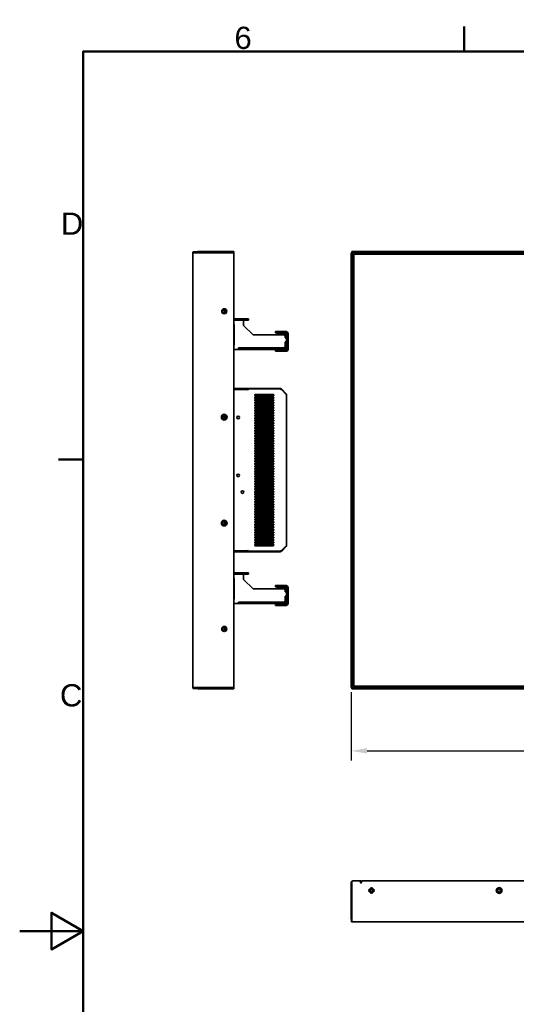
# Model space of a CAD drawing. Header units: millimetres. Extents: x 0 to 4200, y 0 to 2970.
# Tile 13 of 22: x 0 to 782, y 1370 to 2920. Entities that reach past the tile are written whole.
import ezdxf

# ---------------------------------------------------------------- set-up
doc = ezdxf.new("R2010")
doc.units = ezdxf.units.MM
doc.header["$LTSCALE"] = 10
for name, color, linetype, lineweight in [('Bemaßungen(ISO)', 7, 'Continuous', 18), ('Rahmen_0', 7, 'Continuous', 50), ('Rahmen_2', 7, 'Continuous', 50), ('Sichtbare Kanten(ISO)', 7, 'Continuous', 35)]:
    doc.layers.add(name, color=color, linetype=linetype, lineweight=lineweight)
doc.styles.add('Aktuell-BSI', font='arial.ttf')
doc.styles.add('X.XXX', font='ARIALN.TTF')
doc.dimstyles.new('X.XXX', dxfattribs={"dimscale": 10, "dimtxt": 2, "dimasz": 2.5, "dimexe": 1.5, "dimexo": 0.75, "dimgap": 0.762, "dimtad": 1, "dimdec": 1, "dimrnd": 1e-08, "dimzin": 12, "dimtxsty": 'X.XXX', "dimcen": 0.09, "dimdle": 10, "dimclrd": 256, "dimclre": 256, "dimclrt": 256, "dimadec": 0, "dimazin": 3, "dimtfac": 1, "dimtdec": 1, "dimtmove": 0, "dimatfit": 3, "dimfxl": 1, "dimtolj": 1, "dimlwd": 25, "dimlwe": 25, "dimarcsym": 0})

# ---------------------------------------------------------------- blocks, each defined once
blk = doc.blocks.new('Ränder Standardrahmen')
at = {"layer": 'Rahmen_0'}
for p, q in [((70, 287), (70, 290.9)), ((10, 222.75), (6.1, 222.75))]:
    blk.add_line(p, q, dxfattribs=at)
at = {"layer": 'Rahmen_0', "flags": 128}
for points in [[(10, 10), (10, 287), (410, 287), (410, 10), (10, 10)], [(0, 148.5), (10, 148.5), (5, 151.39), (5, 145.61), (10, 148.5)]]:
    blk.add_lwpolyline(points, dxfattribs=at)
at = {"layer": 'Rahmen_2', "char_height": 3.5, "attachment_point": 7, "style": 'Aktuell-BSI'}
for s, insert in [('6', (33.83, 287.34)), ('D', (6.48, 258.13)), ('C', (6.34, 183.82))]:
    blk.add_mtext(s, dxfattribs=dict(at, insert=insert))
blk = doc.blocks.new('*D6')
at = {"layer": 'Bemaßungen(ISO)', "color": 250, "linetype": 'Continuous', "lineweight": 25, "true_color": 0x3f3f3f, "transparency": 16777216}
for p, q in [((522.2, 1861.1), (522.2, 1753.6)), ((1739.6, 1861.1), (1739.6, 1753.6)), ((547.2, 1768.6), (1714.6, 1768.6))]:
    blk.add_line(p, q, dxfattribs=at)
at = {"layer": 'Bemaßungen(ISO)', "color": 250, "linetype": 'Continuous', "true_color": 0x3f3f3f, "transparency": 16777216}
for points in [[(547.2, 1772.8), (547.2, 1764.5), (522.2, 1768.6)], [(1714.6, 1772.8), (1714.6, 1764.5), (1739.6, 1768.6)]]:
    blk.add_solid(points, dxfattribs=at)
at = {"layer": 'Defpoints', "color": 0, "linetype": 'Continuous', "transparency": 16777216}
for p in [(522.2, 1868.6), (1739.6, 1868.6), (1739.6, 1768.6)]:
    blk.add_point(p, dxfattribs=at)
at = {"layer": 'Bemaßungen(ISO)', "color": 250, "linetype": 'Continuous', "lineweight": 25, "true_color": 0x3f3f3f, "transparency": 16777216, "insert": (1097.7, 1800.3), "char_height": 20, "attachment_point": 1, "style": 'X.XXX'}
blk.add_mtext('\\A1;1217,4', dxfattribs=at)

msp = doc.modelspace()

# ---------------------------------------------------------------- linework, layer by layer
at = {"layer": 'Sichtbare Kanten(ISO)'}
for p, q in [((280.56, 2554.84), (272.95, 2554.44)), ((272.95, 2554.44), (273.03, 2552.94)), ((272.95, 1868.64), (272.95, 2552.84)), ((272.95, 2552.84), (280.56, 2552.84)), ((273.03, 2552.94), (280.64, 2553.34)), ((280.56, 2552.84), (280.69, 2552.84)), ((280.69, 2554.84), (336.03, 2554.84)), ((280.69, 2553.34), (336.03, 2553.34)), ((280.69, 2552.84), (335.03, 2552.84)), ((337.53, 2552.84), (335.03, 2552.84)), ((336.03, 2554.84), (337.53, 2554.84)), ((337.53, 2553.34), (336.03, 2553.34)), ((337.53, 2553.34), (337.53, 2554.84)), ((337.53, 2552.84), (337.53, 1868.64)), ((522.23, 1868.64), (522.23, 2552.84)), ((522.24, 2552.84), (522.23, 2552.84)), ((522.24, 2552.84), (522.63, 2552.84)), ((522.63, 2552.84), (522.63, 1868.64)), ((522.63, 2552.84), (524.13, 2552.84)), ((523.23, 2554.84), (1738.63, 2554.84)), ((523.23, 2554.84), (523.23, 2554.84)), ((523.23, 2554.44), (523.23, 2554.84)), ((523.23, 2554.44), (1738.63, 2554.44)), ((523.23, 2552.94), (523.23, 2554.44)), ((1738.63, 2552.94), (523.23, 2552.94)), ((524.13, 2552.84), (524.23, 2552.84)), ((524.13, 2552.84), (524.13, 1868.64)), ((524.23, 2552.84), (524.23, 1868.64)), ((1737.63, 2552.84), (524.23, 2552.84)), ((526.13, 1870.54), (526.13, 2550.94)), ((526.13, 2550.94), (1735.73, 2550.94)), ((538.23, 2552.94), (538.23, 2552.84)), ((323.33, 2463.11), (323.33, 2458.57)), ((324.71, 2460.27), (323.33, 2461.7)), ((352.63, 2446.89), (337.53, 2446.89)), ((337.53, 2440.29), (337.83, 2440.29)), ((337.63, 2440.09), (337.53, 2440.09)), ((337.63, 2440.29), (337.63, 2440.09)), ((337.63, 2407.84), (337.63, 2440.09)), ((337.83, 2440.29), (337.83, 2407.64)), ((338.63, 2449.09), (338.63, 2447.09)), ((352.63, 2449.09), (338.63, 2449.09)), ((338.63, 2447.09), (352.63, 2447.09)), ((352.63, 2449.09), (360.63, 2449.09)), ((360.63, 2447.09), (352.63, 2447.09)), ((352.63, 2438.64), (352.63, 2446.89)), ((352.63, 2438.64), (367.63, 2423.64)), ((360.63, 2447.09), (360.63, 2449.09)), ((416.33, 2423.64), (367.63, 2423.64)), ((402.73, 2428.84), (408.73, 2428.84)), ((402.73, 2428.84), (402.73, 2426.84)), ((408.73, 2426.84), (402.73, 2426.84)), ((405.53, 2425.84), (413.53, 2425.84)), ((405.53, 2425.84), (405.53, 2423.84)), ((413.53, 2423.84), (405.53, 2423.84)), ((419.73, 2428.84), (408.73, 2428.84)), ((408.73, 2426.84), (419.73, 2426.84)), ((417.53, 2425.84), (413.53, 2425.84)), ((417.53, 2423.84), (413.53, 2423.84)), ((418.33, 2421.64), (416.33, 2423.64)), ((418.33, 2419.14), (418.33, 2421.64)), ((420.53, 2419.14), (418.33, 2419.14)), ((418.53, 2422.84), (418.53, 2419.34)), ((418.53, 2419.34), (420.53, 2419.34)), ((418.53, 2419.14), (418.53, 2419.34)), ((420.53, 2419.34), (420.53, 2422.84)), ((420.53, 2419.34), (420.53, 2419.14)), ((420.53, 2412.54), (420.53, 2419.14)), ((420.73, 2425.84), (420.73, 2400.84)), ((422.73, 2400.84), (422.73, 2425.84)), ((337.53, 2407.84), (337.63, 2407.84)), ((337.83, 2407.64), (337.53, 2407.64)), ((337.63, 2407.84), (337.63, 2407.64)), ((344.43, 2403.04), (416.33, 2403.04)), ((344.43, 2400.84), (344.43, 2403.04)), ((416.33, 2403.04), (418.33, 2405.04)), ((418.33, 2412.54), (420.53, 2412.54)), ((418.33, 2405.04), (418.33, 2412.54)), ((418.53, 2412.34), (418.53, 2412.54)), ((418.53, 2412.34), (418.53, 2403.84)), ((420.53, 2412.34), (418.53, 2412.34)), ((420.53, 2412.54), (420.53, 2412.34)), ((420.53, 2403.84), (420.53, 2412.34)), ((337.53, 2400.94), (337.63, 2400.84)), ((337.53, 2400.84), (337.63, 2400.84)), ((337.63, 2400.84), (344.43, 2400.84)), ((344.43, 2402.84), (344.63, 2402.84)), ((344.63, 2400.84), (344.43, 2400.84)), ((417.53, 2402.84), (344.63, 2402.84)), ((344.63, 2402.84), (344.63, 2400.84)), ((344.63, 2400.84), (417.53, 2400.84)), ((402.73, 2399.84), (402.73, 2397.84)), ((402.73, 2399.84), (408.73, 2399.84)), ((408.73, 2397.84), (402.73, 2397.84)), ((419.73, 2399.84), (408.73, 2399.84)), ((408.73, 2397.84), (419.73, 2397.84)), ((359.53, 2339.24), (337.53, 2339.24)), ((337.53, 2337.74), (359.53, 2337.74)), ((358.99, 2337.67), (337.53, 2337.67)), ((359.28, 2337.54), (360.13, 2337.54)), ((359.93, 2339.24), (359.93, 2337.74)), ((360.13, 2338.09), (360.13, 2337.57)), ((410.26, 2338.49), (360.53, 2338.49)), ((361.06, 2339.24), (410.66, 2339.24)), ((399.23, 2329.74), (371.23, 2329.74)), ((371.23, 2327.74), (399.23, 2327.74)), ((399.23, 2325.74), (371.23, 2325.74)), ((410.66, 2338.09), (410.26, 2338.49)), ((410.66, 2339.24), (410.66, 2338.09)), ((411.34, 2337.82), (412.15, 2338.63)), ((419.92, 2330.86), (412.15, 2338.63)), ((419.92, 2329.72), (412.15, 2337.49)), ((419.35, 2330.29), (419.92, 2330.86)), ((420.53, 2329.37), (420.53, 2092.11)), ((372.43, 2325.13), (370.53, 2324.03)), ((371.23, 2323.74), (399.23, 2323.74)), ((399.23, 2321.74), (371.23, 2321.74)), ((371.23, 2319.74), (399.23, 2319.74)), ((371.23, 2317.74), (372.43, 2317.05)), ((399.23, 2317.74), (371.23, 2317.74)), ((371.23, 2315.74), (399.23, 2315.74)), ((399.23, 2313.74), (371.23, 2313.74)), ((371.23, 2311.74), (399.23, 2311.74)), ((374.84, 2323.74), (372.43, 2325.13)), ((372.43, 2317.05), (373.63, 2317.74)), ((375.93, 2319.74), (375.93, 2321.74)), ((393.12, 2313.74), (391.97, 2311.74)), ((397.19, 2311.74), (396.04, 2313.74)), ((323.33, 2296.38), (323.33, 2291.84)), ((399.23, 2309.74), (371.23, 2309.74)), ((371.23, 2307.74), (399.23, 2307.74)), ((399.23, 2305.74), (371.23, 2305.74)), ((371.23, 2303.74), (399.23, 2303.74)), ((399.23, 2301.74), (371.23, 2301.74)), ((371.23, 2299.74), (399.23, 2299.74)), ((399.23, 2297.74), (371.23, 2297.74)), ((371.23, 2295.74), (399.23, 2295.74)), ((394.58, 2304.74), (393.45, 2304.74)), ((399.23, 2293.74), (371.23, 2293.74)), ((371.23, 2291.74), (399.23, 2291.74)), ((399.23, 2289.74), (371.23, 2289.74)), ((371.23, 2287.74), (399.23, 2287.74)), ((399.23, 2285.74), (371.23, 2285.74)), ((371.23, 2283.74), (399.23, 2283.74)), ((399.23, 2281.74), (371.23, 2281.74)), ((371.23, 2279.74), (399.23, 2279.74)), ((396.58, 2293.31), (396.58, 2293.74)), ((399.23, 2277.74), (371.23, 2277.74)), ((371.23, 2275.74), (399.23, 2275.74)), ((399.23, 2273.74), (371.23, 2273.74)), ((371.23, 2271.74), (399.23, 2271.74)), ((399.23, 2269.74), (371.23, 2269.74)), ((371.23, 2267.74), (399.23, 2267.74)), ((399.23, 2265.74), (371.23, 2265.74)), ((371.23, 2263.74), (399.23, 2263.74)), ((399.23, 2261.74), (371.23, 2261.74)), ((371.23, 2259.74), (399.23, 2259.74)), ((399.23, 2257.74), (371.23, 2257.74)), ((371.23, 2255.74), (399.23, 2255.74)), ((399.23, 2253.74), (371.23, 2253.74)), ((371.23, 2251.74), (399.23, 2251.74)), ((399.23, 2249.74), (371.23, 2249.74)), ((371.23, 2247.74), (399.23, 2247.74)), ((399.23, 2245.74), (371.23, 2245.74)), ((371.23, 2243.74), (399.23, 2243.74)), ((399.23, 2241.74), (371.23, 2241.74)), ((371.23, 2239.74), (399.23, 2239.74)), ((399.23, 2237.74), (371.23, 2237.74)), ((371.23, 2235.74), (399.23, 2235.74)), ((399.23, 2233.74), (371.23, 2233.74)), ((371.23, 2231.74), (399.23, 2231.74)), ((399.23, 2229.74), (371.23, 2229.74)), ((371.23, 2227.74), (399.23, 2227.74)), ((399.23, 2225.74), (371.23, 2225.74)), ((371.23, 2223.74), (399.23, 2223.74)), ((399.23, 2221.74), (371.23, 2221.74)), ((371.23, 2219.74), (399.23, 2219.74)), ((399.23, 2217.74), (371.23, 2217.74)), ((371.23, 2215.74), (399.23, 2215.74)), ((399.23, 2213.74), (371.23, 2213.74)), ((371.23, 2211.74), (399.23, 2211.74)), ((399.23, 2209.74), (371.23, 2209.74)), ((371.23, 2207.74), (399.23, 2207.74)), ((399.23, 2205.74), (371.23, 2205.74)), ((371.23, 2203.74), (399.23, 2203.74)), ((399.23, 2201.74), (371.23, 2201.74)), ((396.58, 2201.59), (396.58, 2201.74)), ((371.23, 2199.74), (399.23, 2199.74)), ((399.23, 2197.74), (371.23, 2197.74)), ((371.23, 2195.74), (399.23, 2195.74)), ((399.23, 2193.74), (371.23, 2193.74)), ((371.23, 2191.74), (399.23, 2191.74)), ((399.23, 2189.74), (371.23, 2189.74)), ((371.23, 2187.74), (399.23, 2187.74)), ((397.62, 2189.74), (397.82, 2189.4)), ((399.89, 2185.49), (370.57, 2185.49)), ((399.23, 2185.74), (371.23, 2185.74)), ((371.23, 2183.74), (399.23, 2183.74)), ((399.23, 2181.74), (371.23, 2181.74)), ((371.23, 2179.74), (399.23, 2179.74)), ((399.23, 2177.74), (371.23, 2177.74)), ((371.23, 2175.74), (399.23, 2175.74)), ((399.23, 2173.74), (371.23, 2173.74)), ((371.23, 2171.74), (399.23, 2171.74)), ((381.98, 2183.74), (380.97, 2185.49)), ((384.29, 2179.74), (383.13, 2181.74)), ((386.6, 2175.74), (385.44, 2177.74)), ((389.04, 2185.49), (386, 2183.74)), ((388.48, 2172.47), (387.75, 2173.74)), ((388.48, 2172.47), (388.39, 2172.13)), ((388.48, 2172.47), (390.68, 2173.74)), ((389.43, 2179.94), (389.08, 2179.74)), ((389.43, 2179.94), (389.54, 2179.74)), ((390.98, 2175.74), (389.83, 2177.74)), ((390.7, 2177.74), (391.85, 2175.74)), ((392.72, 2181.74), (393.87, 2179.74)), ((393.58, 2181.74), (394.74, 2179.74)), ((394.15, 2175.74), (397.61, 2177.74)), ((395.03, 2177.74), (395.67, 2176.62)), ((395.89, 2177.74), (396.32, 2177)), ((397.22, 2184.44), (396.57, 2184.07)), ((396.57, 2184.07), (396.76, 2183.74)), ((397.62, 2183.74), (397.22, 2184.44)), ((397.91, 2181.74), (399.07, 2179.74)), ((399.82, 2179.93), (398.78, 2181.74)), ((399.23, 2169.74), (371.23, 2169.74)), ((371.23, 2167.74), (399.23, 2167.74)), ((399.23, 2165.74), (371.23, 2165.74)), ((371.23, 2163.74), (399.23, 2163.74)), ((399.23, 2161.74), (371.23, 2161.74)), ((371.23, 2159.74), (399.23, 2159.74)), ((399.23, 2157.74), (371.23, 2157.74)), ((371.23, 2155.74), (399.23, 2155.74)), ((398.77, 2157.74), (395.31, 2155.74)), ((398.31, 2155.74), (400.23, 2156.85)), ((398.41, 2155.74), (400.23, 2156.79)), ((371.49, 2145.74), (370.28, 2145.04)), ((371.02, 2141.72), (370.49, 2141.41)), ((370.78, 2139.85), (374.06, 2141.74)), ((370.84, 2139.82), (374.16, 2141.74)), ((399.23, 2153.74), (371.23, 2153.74)), ((371.23, 2151.74), (399.23, 2151.74)), ((399.23, 2149.74), (371.23, 2149.74)), ((371.23, 2147.74), (399.23, 2147.74)), ((399.23, 2145.74), (371.23, 2145.74)), ((371.23, 2143.74), (399.23, 2143.74)), ((399.23, 2141.74), (371.23, 2141.74)), ((371.23, 2139.74), (399.23, 2139.74)), ((372.65, 2144.39), (371.52, 2143.74)), ((371.87, 2145.74), (372.65, 2144.39)), ((373.03, 2143.74), (372.65, 2144.39)), ((377.99, 2145.74), (374.52, 2143.74)), ((377.52, 2143.74), (380.99, 2145.74)), ((377.62, 2143.74), (381.09, 2145.74)), ((384.91, 2149.74), (381.45, 2147.74)), ((384.45, 2147.74), (387.91, 2149.74)), ((384.55, 2147.74), (388.01, 2149.74)), ((391.84, 2153.74), (388.38, 2151.74)), ((391.38, 2151.74), (394.84, 2153.74)), ((391.48, 2151.74), (394.94, 2153.74)), ((323.33, 2129.64), (323.33, 2125.1)), ((370.23, 2124.77), (370.76, 2123.86)), ((399.23, 2137.74), (371.23, 2137.74)), ((371.23, 2135.74), (399.23, 2135.74)), ((399.23, 2133.74), (371.23, 2133.74)), ((371.23, 2131.74), (399.23, 2131.74)), ((399.23, 2129.74), (371.23, 2129.74)), ((371.23, 2127.74), (399.23, 2127.74)), ((399.23, 2125.74), (371.23, 2125.74)), ((371.23, 2123.74), (399.23, 2123.74)), ((399.23, 2121.74), (371.23, 2121.74)), ((371.23, 2119.74), (399.23, 2119.74)), ((399.23, 2117.74), (371.23, 2117.74)), ((371.23, 2115.74), (399.23, 2115.74)), ((399.23, 2113.74), (371.23, 2113.74)), ((371.23, 2111.74), (399.23, 2111.74)), ((399.23, 2109.74), (371.23, 2109.74)), ((371.98, 2121.74), (373.13, 2119.74)), ((374.29, 2117.74), (375.44, 2115.74)), ((376.6, 2113.74), (377.75, 2111.74)), ((378.91, 2109.74), (380.06, 2107.74)), ((371.23, 2107.74), (399.23, 2107.74)), ((399.23, 2105.74), (371.23, 2105.74)), ((371.23, 2103.74), (399.23, 2103.74)), ((399.23, 2101.74), (371.23, 2101.74)), ((371.23, 2099.74), (399.23, 2099.74)), ((399.23, 2097.74), (371.23, 2097.74)), ((371.23, 2095.74), (399.23, 2095.74)), ((399.23, 2093.74), (371.23, 2093.74)), ((381.22, 2105.74), (382.37, 2103.74)), ((383.53, 2101.74), (384.68, 2099.74)), ((385.84, 2097.74), (386.99, 2095.74)), ((388.15, 2093.74), (389.3, 2091.74)), ((358.99, 2083.81), (337.53, 2083.81)), ((359.53, 2083.74), (337.53, 2083.74)), ((337.53, 2082.24), (359.53, 2082.24)), ((356.08, 2083.81), (356.08, 2083.74)), ((359.93, 2083.74), (359.93, 2082.24)), ((360.13, 2083.39), (360.13, 2083.91)), ((410.26, 2082.99), (360.53, 2082.99)), ((410.66, 2082.24), (361.06, 2082.24)), ((371.23, 2091.74), (399.23, 2091.74)), ((410.26, 2082.99), (410.66, 2083.39)), ((410.66, 2082.24), (410.66, 2083.39)), ((411.34, 2083.66), (412.15, 2082.86)), ((419.92, 2091.76), (412.15, 2083.99)), ((419.92, 2090.63), (412.15, 2082.86)), ((419.92, 2090.63), (419.35, 2091.19)), ((352.63, 2046.89), (337.53, 2046.89)), ((338.63, 2049.09), (338.63, 2047.09)), ((352.63, 2049.09), (338.63, 2049.09)), ((338.63, 2047.09), (352.63, 2047.09)), ((352.63, 2049.09), (360.63, 2049.09)), ((360.63, 2047.09), (352.63, 2047.09)), ((352.63, 2038.64), (352.63, 2046.89)), ((360.63, 2047.09), (360.63, 2049.09)), ((337.53, 2040.29), (337.83, 2040.29)), ((337.63, 2040.09), (337.53, 2040.09)), ((337.63, 2040.29), (337.63, 2040.09)), ((337.63, 2007.84), (337.63, 2040.09)), ((337.83, 2040.29), (337.83, 2007.64)), ((352.63, 2038.64), (367.63, 2023.64)), ((416.33, 2023.64), (367.63, 2023.64)), ((402.73, 2028.84), (408.73, 2028.84)), ((402.73, 2028.84), (402.73, 2026.84)), ((408.73, 2026.84), (402.73, 2026.84)), ((405.53, 2025.84), (413.53, 2025.84)), ((405.53, 2025.84), (405.53, 2023.84)), ((413.53, 2023.84), (405.53, 2023.84)), ((419.73, 2028.84), (408.73, 2028.84)), ((408.73, 2026.84), (419.73, 2026.84)), ((417.53, 2025.84), (413.53, 2025.84)), ((417.53, 2023.84), (413.53, 2023.84)), ((418.33, 2021.64), (416.33, 2023.64)), ((418.33, 2019.14), (418.33, 2021.64)), ((420.53, 2019.14), (418.33, 2019.14)), ((418.53, 2022.84), (418.53, 2019.34)), ((418.53, 2019.34), (420.53, 2019.34)), ((418.53, 2019.14), (418.53, 2019.34)), ((420.53, 2019.34), (420.53, 2022.84)), ((420.53, 2019.34), (420.53, 2019.14)), ((420.53, 2012.54), (420.53, 2019.14)), ((420.73, 2025.84), (420.73, 2000.84)), ((422.73, 2000.84), (422.73, 2025.84)), ((337.53, 2007.84), (337.63, 2007.84)), ((337.83, 2007.64), (337.53, 2007.64)), ((337.53, 2000.94), (337.63, 2000.84)), ((337.53, 2000.84), (337.63, 2000.84)), ((337.63, 2007.84), (337.63, 2007.64)), ((337.63, 2000.84), (344.43, 2000.84)), ((344.43, 2003.04), (416.33, 2003.04)), ((344.43, 2000.84), (344.43, 2003.04)), ((344.43, 2002.84), (344.63, 2002.84)), ((344.63, 2000.84), (344.43, 2000.84)), ((417.53, 2002.84), (344.63, 2002.84)), ((344.63, 2002.84), (344.63, 2000.84)), ((344.63, 2000.84), (417.53, 2000.84)), ((416.33, 2003.04), (418.33, 2005.04)), ((418.33, 2012.54), (420.53, 2012.54)), ((418.33, 2005.04), (418.33, 2012.54)), ((418.53, 2012.34), (418.53, 2012.54)), ((418.53, 2012.34), (418.53, 2003.84)), ((420.53, 2012.34), (418.53, 2012.34)), ((420.53, 2012.54), (420.53, 2012.34)), ((420.53, 2003.84), (420.53, 2012.34)), ((402.73, 1999.84), (402.73, 1997.84)), ((402.73, 1999.84), (408.73, 1999.84)), ((408.73, 1997.84), (402.73, 1997.84)), ((419.73, 1999.84), (408.73, 1999.84)), ((408.73, 1997.84), (419.73, 1997.84)), ((323.33, 1962.91), (323.33, 1958.37)), ((280.56, 1868.64), (272.95, 1868.64)), ((273.03, 1868.54), (272.95, 1867.04)), ((272.95, 1867.04), (280.56, 1866.64)), ((280.64, 1868.14), (273.03, 1868.54)), ((280.56, 1868.64), (280.69, 1868.64)), ((280.69, 1868.64), (335.03, 1868.64)), ((280.69, 1868.14), (336.03, 1868.14)), ((280.69, 1866.64), (336.03, 1866.64)), ((337.53, 1868.64), (335.03, 1868.64)), ((336.03, 1868.14), (337.53, 1868.14)), ((337.53, 1866.64), (336.03, 1866.64)), ((337.53, 1866.64), (337.53, 1868.14)), ((522.24, 1868.64), (522.23, 1868.64)), ((522.63, 1868.64), (522.24, 1868.64)), ((524.13, 1868.64), (522.63, 1868.64)), ((523.23, 1868.54), (1738.63, 1868.54)), ((523.23, 1867.04), (523.23, 1868.54)), ((1738.63, 1867.04), (523.23, 1867.04)), ((523.23, 1866.64), (523.23, 1867.04)), ((1738.63, 1866.64), (523.23, 1866.64)), ((523.23, 1866.64), (523.23, 1866.64)), ((524.13, 1868.64), (524.23, 1868.64)), ((524.23, 1868.64), (1737.63, 1868.64)), ((1735.73, 1870.54), (526.13, 1870.54)), ((538.23, 1868.54), (538.23, 1868.64)), ((522.23, 1507.1), (522.23, 1561.44)), ((523.23, 1507.1), (523.23, 1562.44)), ((524.73, 1563.94), (536.73, 1563.94)), ((536.73, 1561.44), (536.73, 1563.94)), ((537.23, 1563.94), (536.73, 1563.94)), ((537.23, 1562.44), (536.73, 1562.44)), ((536.73, 1561.94), (538.23, 1561.94)), ((537.23, 1563.94), (537.23, 1562.44)), ((538.23, 1563.94), (1723.63, 1563.94)), ((538.23, 1563.94), (538.23, 1561.44)), ((556.58, 1549.74), (551.88, 1549.74)), ((522.24, 1506.97), (522.63, 1499.37)), ((523.23, 1507.1), (523.23, 1506.97)), ((523.23, 1499.37), (523.23, 1506.97)), ((522.63, 1499.37), (523.23, 1499.4)), ((523.23, 1499.37), (1738.63, 1499.37))]:
    msp.add_line(p, q, dxfattribs=at)
for centre, radius in [((322.28, 2460.84), 4), ((322.28, 2460.84), 2.5), ((322.28, 2294.11), 4.5), ((322.28, 2294.11), 4), ((322.28, 2294.11), 2.5), ((344.03, 2293.49), 2.05), ((344.03, 2202.49), 2.05), ((351.03, 2176.24), 2.05), ((322.28, 2127.37), 4.5), ((322.28, 2127.37), 4), ((322.28, 2127.37), 2.5), ((322.28, 1960.64), 4), ((322.28, 1960.64), 2.5), ((554.23, 1548.89), 4), ((554.23, 1548.89), 2.5), ((755.08, 1548.89), 4.5), ((755.08, 1548.89), 4), ((755.08, 1548.89), 2.5)]:
    msp.add_circle(centre, radius, dxfattribs=at)
for centre, radius, start, end in [((280.69, 2552.34), 2.5, 90, 93), ((280.69, 2552.34), 1, 90, 93), ((335.03, 2552.34), 1, 30, 90), ((335.03, 2552.34), 2.5, 11.53696, 23.57818), ((338.63, 2446.09), 3, 90, 111.51019), ((338.63, 2446.09), 1, 90, 126.8699), ((417.53, 2422.84), 3, 0, 90), ((417.53, 2422.84), 1, 0, 90), ((419.73, 2425.84), 3, 0, 90), ((419.73, 2425.84), 1, 0, 90), ((417.53, 2403.84), 1, 270, 0), ((417.53, 2403.84), 3, 270, 0), ((419.73, 2400.84), 3, 270, 0), ((419.73, 2400.84), 1, 270, 0), ((358.99, 2337.27), 0.4, 22.02431, 90), ((359.73, 2337.57), 0.4, 202.02431, 0), ((360.33, 2339.24), 0.4, 0, 180), ((360.53, 2338.09), 0.4, 90, 180), ((371.23, 2328.74), 1, 90, 270), ((371.23, 2324.74), 1, 90, 270), ((372.43, 2321.09), 5, 32.00594, 68.43593), ((399.23, 2328.74), 1, 270, 90.03848), ((399.23, 2324.74), 1, 270, 90.03848), ((371.23, 2320.74), 1, 90, 270), ((371.23, 2316.74), 1, 90, 270), ((371.23, 2312.74), 1, 90, 270), ((372.43, 2321.09), 5, 244.03179, 317.93349), ((372.43, 2321.09), 2, 172.11374, 220.40447), ((372.43, 2321.09), 2, 317.54725, 18.96666), ((372.43, 2321.09), 5, 344.33616, 7.47001), ((394.58, 2311.47), 2.12, 7.43567, 172.56433), ((394.58, 2311.47), 1.5, 10.56407, 169.43593), ((394.58, 2311.47), 1.23, 12.92469, 167.07531), ((399.23, 2320.74), 1, 270, 90.03848), ((399.23, 2316.74), 1, 270, 90.03848), ((399.23, 2312.74), 1, 270, 90.03848), ((371.23, 2308.74), 1, 90, 270), ((371.23, 2304.74), 1, 90, 270), ((371.23, 2300.74), 1, 90, 270), ((371.23, 2296.74), 1, 90, 270), ((370.03, 2304.99), 1.6, 309.56216, 27.95318), ((395.03, 2304.99), 1.6, 152.04682, 231.37517), ((394.58, 2302.74), 2, 35.62182, 90), ((395.03, 2304.99), 1.6, 308.62483, 27.95318), ((399.23, 2308.74), 1, 270, 90.03848), ((399.23, 2304.74), 1, 270, 90.03848), ((399.23, 2300.74), 1, 270, 90.03848), ((399.23, 2296.74), 1, 270, 90.03848), ((371.23, 2292.74), 1, 90, 270), ((371.23, 2288.74), 1, 90, 270), ((371.23, 2284.74), 1, 90, 270), ((371.23, 2280.74), 1, 90, 270), ((370.03, 2293.99), 1.6, 279.20026, 351.01069), ((398.03, 2293.99), 1.6, 188.98931, 348.46154), ((399.23, 2292.74), 1, 270, 90.03848), ((399.23, 2288.74), 1, 270, 90.03848), ((399.23, 2284.74), 1, 270, 90.03848), ((399.23, 2280.74), 1, 270, 90.03848), ((371.23, 2276.74), 1, 90, 270), ((371.23, 2272.74), 1, 90, 270), ((371.23, 2268.74), 1, 90, 270), ((371.23, 2264.74), 1, 90, 270), ((399.23, 2276.74), 1, 270, 90.03848), ((399.23, 2272.74), 1, 270, 90.03848), ((399.23, 2268.74), 1, 270, 90.03848), ((399.23, 2264.74), 1, 270, 90.03848), ((371.23, 2260.74), 1, 90, 270), ((371.23, 2256.74), 1, 90, 270), ((371.23, 2252.74), 1, 90, 270), ((371.23, 2248.74), 1, 90, 270), ((399.23, 2260.74), 1, 270, 90.03848), ((399.23, 2256.74), 1, 270, 90.03848), ((399.23, 2252.74), 1, 270, 90.03848), ((399.23, 2248.74), 1, 270, 90.03848), ((371.23, 2244.74), 1, 90, 270), ((371.23, 2240.74), 1, 90, 270), ((371.23, 2236.74), 1, 90, 270), ((371.23, 2232.74), 1, 90, 270), ((399.23, 2244.74), 1, 270, 90.03848), ((399.23, 2240.74), 1, 270, 90.03848), ((399.23, 2236.74), 1, 270, 90.03848), ((399.23, 2232.74), 1, 270, 90.03848), ((371.23, 2228.74), 1, 90, 270), ((371.23, 2224.74), 1, 90, 270), ((371.23, 2220.74), 1, 90, 270), ((371.23, 2216.74), 1, 90, 270), ((399.23, 2228.74), 1, 270, 90.03848), ((399.23, 2224.74), 1, 270, 90.03848), ((399.23, 2220.74), 1, 270, 90.03848), ((399.23, 2216.74), 1, 270, 90.03848), ((371.23, 2212.74), 1, 90, 270), ((371.23, 2208.74), 1, 90, 270), ((371.23, 2204.74), 1, 90, 270), ((371.23, 2200.74), 1, 90, 270), ((370.03, 2201.99), 1.6, 279.20027, 351.01069), ((395.03, 2201.99), 1.6, 188.98931, 351.01069), ((399.23, 2212.74), 1, 270, 90.03848), ((399.23, 2208.74), 1, 270, 90.03848), ((399.23, 2204.74), 1, 270, 90.03848), ((399.23, 2200.74), 1, 270, 90.03848), ((371.23, 2196.74), 1, 90, 270), ((371.23, 2192.74), 1, 90, 270), ((371.23, 2188.74), 1, 90, 270), ((370.03, 2190.99), 1.6, 27.95319, 82.32829), ((370.03, 2190.99), 1.6, 289.20659, 306.93846), ((398.03, 2190.99), 1.6, 28.79365, 152.04681), ((398.03, 2190.99), 1.6, 231.37518, 308.62482), ((399.23, 2196.74), 1, 270, 90.03848), ((399.23, 2192.74), 1, 270, 90.03848), ((399.23, 2188.74), 1, 270, 90.03848), ((371.23, 2184.74), 1, 90, 270), ((371.23, 2180.74), 1, 90, 270), ((371.23, 2176.74), 1, 90, 270), ((371.23, 2172.74), 1, 90, 270), ((399.23, 2184.74), 1, 270, 90.03848), ((399.23, 2180.74), 1, 270, 90.03848), ((399.23, 2176.74), 1, 270, 90.03848), ((399.23, 2172.74), 1, 270, 90.03848), ((371.23, 2168.74), 1, 90, 270), ((371.23, 2164.74), 1, 90, 270), ((371.23, 2160.74), 1, 90, 270), ((371.23, 2156.74), 1, 90, 270), ((399.23, 2168.74), 1, 270, 90.03848), ((399.23, 2164.74), 1, 270, 90.03848), ((399.23, 2160.74), 1, 270, 90.03848), ((399.23, 2156.74), 1, 270, 90.03848), ((371.23, 2152.74), 1, 90, 270), ((371.23, 2148.74), 1, 90, 270), ((371.23, 2144.74), 1, 90, 270), ((371.23, 2140.74), 1, 90, 270), ((381.32, 2142.47), 1.25, 215.8079, 324.1921), ((399.23, 2152.74), 1, 270, 90.03848), ((399.23, 2148.74), 1, 270, 90.03848), ((399.23, 2144.74), 1, 270, 90.03848), ((399.23, 2140.74), 1, 270, 90.03848), ((371.23, 2136.74), 1, 90, 270), ((371.23, 2132.74), 1, 90, 270), ((371.23, 2128.74), 1, 90, 270), ((371.23, 2124.74), 1, 90, 270), ((399.23, 2136.74), 1, 270, 90.03848), ((399.23, 2132.74), 1, 270, 90.03848), ((399.23, 2128.74), 1, 270, 90.03848), ((399.23, 2124.74), 1, 270, 90.03848), ((371.23, 2120.74), 1, 90, 270), ((371.23, 2116.74), 1, 90, 270), ((371.23, 2112.74), 1, 90, 270), ((371.23, 2108.74), 1, 90, 270), ((399.23, 2120.74), 1, 270, 90.03848), ((399.23, 2116.74), 1, 270, 90.03848), ((399.23, 2112.74), 1, 270, 90.03848), ((399.23, 2108.74), 1, 270, 90.03848), ((371.23, 2104.74), 1, 90, 270), ((371.23, 2100.74), 1, 90, 270), ((371.23, 2096.74), 1, 90, 270), ((371.23, 2092.74), 1, 90, 270), ((399.23, 2104.74), 1, 270, 90.03848), ((399.23, 2100.74), 1, 270, 90.03848), ((399.23, 2096.74), 1, 270, 90.03848), ((399.23, 2092.74), 1, 270, 90.03848), ((358.99, 2084.21), 0.4, 270, 337.97569), ((359.73, 2083.91), 0.4, 0, 157.97569), ((360.53, 2083.39), 0.4, 180, 270), ((361.06, 2082.24), 0.4, 180, 180), ((338.63, 2046.09), 3, 90, 111.51019), ((338.63, 2046.09), 1, 90, 126.8699), ((417.53, 2022.84), 3, 0, 90), ((417.53, 2022.84), 1, 0, 90), ((419.73, 2025.84), 3, 0, 90), ((419.73, 2025.84), 1, 0, 90), ((417.53, 2003.84), 1, 270, 0), ((417.53, 2003.84), 3, 270, 0), ((419.73, 2000.84), 3, 270, 0), ((419.73, 2000.84), 1, 270, 0), ((280.69, 1869.14), 2.5, 267, 270), ((280.69, 1869.14), 1, 267, 270), ((335.03, 1869.14), 1, 270, 330), ((335.03, 1869.14), 2.5, 336.42182, 348.46304), ((524.73, 1561.44), 2.5, 90, 180), ((524.73, 1562.44), 1.5, 90, 180), ((537.48, 1561.44), 0.75, 180, 0), ((524.73, 1507.1), 2.5, 180, 183)]:
    msp.add_arc(centre, radius, start, end, dxfattribs=at)
for centre, major_axis, ratio, start_param, end_param in [((359.53, 2339.24), (0.4, 0), 0.00001, 0, 5.8237479), ((359.53, 2337.74), (0.4, 0), 0.00001, 6.203414, 7.8139629), ((360.33, 2337.74), (-0.4, 0), 0.00001, 6.2033198, 7.2787687), ((361.06, 2339.24), (-0.4, 0), 0.00001, 4.712388, 6.1764145), ((410.66, 2337.14), (-0.8, -1.94), 0.9999092, 2.748635, 3.5339637), ((410.66, 2338.09), (-2.1, 0.84), 0.00001, 3.9221667, 4.7091413), ((418.43, 2329.37), (-1.94, -0.81), 0.9999225, 2.7457913, 3.5311302), ((418.43, 2329.72), (2.1, -0.36), 0.1635837, 0.0283142, 0.8136533), ((359.53, 2083.74), (0.4, 0), 0.00001, 0, 5.8237116), ((359.53, 2082.24), (0.4, 0), 0.00001, 6.2034141, 7.813963), ((360.33, 2083.74), (-0.4, 0), 0.00001, 5.7717444, 7.001027), ((360.33, 2082.24), (-0.4, 0), 0.00001, 6.2034138, 8.9401259), ((410.66, 2084.34), (0.8, -1.94), 0.9999092, 5.890742, 6.6760707), ((418.43, 2092.11), (1.94, -0.81), 0.9999226, 5.8945907, 6.6799283), ((418.43, 2091.76), (2.1, 0.36), 0.1635829, 5.4695333, 6.2548716)]:
    msp.add_ellipse(centre, major_axis=major_axis, ratio=ratio, start_param=start_param, end_param=end_param, dxfattribs=at)
msp.add_open_spline([(412.15, 2083.99), (411.95, 2083.91), (411.72, 2083.81), (411.21, 2083.61), (410.94, 2083.5), (410.66, 2083.39)], degree=3, knots=[0, 0, 0, 0, 0.08707202, 0.08707202, 0.17565381, 0.17565381, 0.17565381, 0.17565381], dxfattribs=at)

# ---------------------------------------------------------------- block references
at = {"xscale": 10, "yscale": 10, "zscale": 10}
msp.add_blockref('Ränder Standardrahmen', (0, 0), dxfattribs=at)

# ---------------------------------------------------------------- dimensions: what is measured, and where the dimension line sits
at = {"layer": 'Bemaßungen(ISO)', "color": 250, "linetype": 'Continuous', "lineweight": 25, "true_color": 0x3f3f3f}
dim = msp.add_linear_dim(base=(1739.63, 1768.64), p1=(522.23, 1868.64), p2=(1739.63, 1868.64), dimstyle='X.XXX', override={"dimdec": 1, "dimtp": 0, "dimtm": 0, "dimtdec": 1, "dimtofl": 0, "dimatfit": 1}, dxfattribs=at)
dim.commit()
dim.dimension.update_dxf_attribs({"geometry": '*D6', "text_midpoint": (1130.93, 1768.64), "dimtype": 160})

doc.saveas('drawing.dxf')
